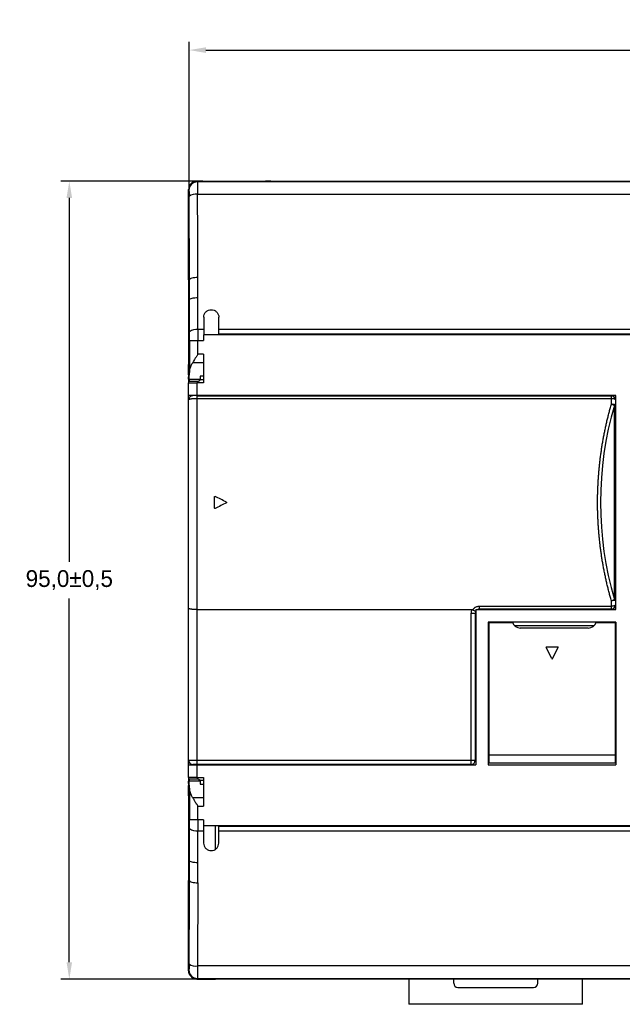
# Model space of a CAD drawing. Header units: millimetres. Extents: x 647 to 1249, y 0 to 426.
# Tile 7 of 12: x 767 to 839, y 164 to 281. Entities that reach past the tile are written whole.
import ezdxf

# ---------------------------------------------------------------- set-up
doc = ezdxf.new("R2010")
doc.units = ezdxf.units.MM
doc.header["$LTSCALE"] = 2
doc.header["$PDSIZE"] = -1
doc.layers.add('HMI-D4', color=250, linetype='Continuous')
doc.dimstyles.new('ISO-25', dxfattribs={"dimtxt": 2.5, "dimasz": 2.5, "dimexe": 1.25, "dimexo": 0.625, "dimtad": 1, "dimtxsty": 'Standard', "dimcen": 2.5, "dimadec": 0, "dimazin": 0, "dimtfac": 1, "dimtmove": 0, "dimatfit": 3, "dimfxl": 1, "dimarcsym": 0})

# ---------------------------------------------------------------- blocks, each defined once
blk = doc.blocks.new('*D12')
at = {"layer": 'Defpoints', "color": 0}
for p in [(918.57, 277.36), (787.57, 259.79), (918.57, 259.79)]:
    blk.add_point(p, dxfattribs=at)
at = {"layer": 'HMI-D4', "color": 0, "lineweight": -2}
for p, q in [((787.57, 259.79), (787.57, 278.36)), ((918.57, 259.79), (918.57, 278.36)), ((789.57, 277.36), (916.57, 277.36))]:
    blk.add_line(p, q, dxfattribs=at)
at = {"layer": 'HMI-D4', "color": 0}
for points in [[(789.57, 277.69), (789.57, 277.02), (787.57, 277.36)], [(916.57, 277.69), (916.57, 277.02), (918.57, 277.36)]]:
    blk.add_solid(points, dxfattribs=at)
at = {"layer": 'HMI-D4', "color": 0, "insert": (854.53, 279.52), "char_height": 2, "attachment_point": 5}
blk.add_mtext('131,0±0,5', dxfattribs=at)
blk = doc.blocks.new('*D13')
at = {"layer": 'Defpoints', "color": 0}
for p in [(789.22, 261.75), (773.31, 166.75), (789.22, 166.75)]:
    blk.add_point(p, dxfattribs=at)
at = {"layer": 'HMI-D4', "color": 0, "lineweight": -2}
for p, q in [((789.22, 261.75), (772.31, 261.75)), ((773.31, 259.75), (773.31, 216.41)), ((773.31, 168.75), (773.31, 212.08)), ((789.22, 166.75), (772.31, 166.75))]:
    blk.add_line(p, q, dxfattribs=at)
at = {"layer": 'HMI-D4', "color": 0}
for points in [[(772.98, 259.75), (773.64, 259.75), (773.31, 261.75)], [(772.98, 168.75), (773.64, 168.75), (773.31, 166.75)]]:
    blk.add_solid(points, dxfattribs=at)
at = {"layer": 'HMI-D4', "color": 0, "insert": (773.31, 214.25), "char_height": 2, "attachment_point": 5}
blk.add_mtext('95,0±0,5', dxfattribs=at)

msp = doc.modelspace()

# ---------------------------------------------------------------- linework, layer by layer
at = {"color": 7, "linetype": 'Continuous', "lineweight": 25}
for p, q in [((788.5, 261.75), (796.7, 261.75)), ((788.51, 261.75), (788.56, 261.67)), ((788.51, 261.75), (917.63, 261.75)), ((917.58, 261.67), (788.56, 261.67)), ((796.7, 261.75), (796.68, 261.75)), ((797.3, 261.75), (796.7, 261.75)), ((797.3, 261.75), (797.3, 261.75)), ((797.3, 261.75), (915.43, 261.75)), ((787.51, 260.8), (787.5, 260.75)), ((787.5, 252.75), (787.5, 260.75)), ((787.51, 250.02), (787.51, 260.75)), ((787.56, 260.67), (787.51, 260.75)), ((787.62, 250.01), (787.57, 259.93)), ((788.6, 255.23), (788.57, 260.19)), ((788.57, 260.19), (917.57, 260.19)), ((788.62, 250.28), (788.6, 255.23)), ((788.62, 250.28), (788.6, 255.23)), ((787.51, 252.79), (787.5, 252.75)), ((787.5, 252.75), (787.5, 250.02)), ((787.5, 250.02), (787.5, 247.6)), ((787.62, 250.02), (787.51, 250.02)), ((787.62, 250.01), (787.51, 250.01)), ((788.63, 247.9), (788.62, 250.28)), ((787.5, 247.6), (787.5, 239.76)), ((787.51, 247.65), (787.51, 239.94)), ((787.51, 247.65), (787.63, 247.65)), ((787.63, 243.83), (787.63, 247.65)), ((788.63, 244.08), (788.63, 247.9)), ((789.31, 245.55), (789.31, 244.08)), ((791.11, 244.08), (791.11, 245.55)), ((789.31, 244.08), (788.63, 244.08)), ((789.31, 244.08), (789.31, 243.45)), ((791.11, 243.58), (791.11, 244.08)), ((915.03, 244.08), (791.11, 244.08)), ((787.63, 242.79), (787.61, 238.99)), ((787.63, 242.79), (788.63, 242.79)), ((788.62, 241.15), (788.63, 242.79)), ((788.63, 242.79), (789.3, 242.79)), ((789.3, 243.45), (789.3, 242.79)), ((916.83, 243.45), (789.3, 243.45)), ((791.11, 243.58), (915.03, 243.58)), ((797.3, 243.45), (797.3, 243.58)), ((789.3, 241.15), (788.62, 241.15)), ((789.3, 241.15), (789.3, 237.75)), ((787.5, 239.76), (787.5, 238.78)), ((788.02, 240.18), (789.3, 240.18)), ((787.5, 238.78), (787.5, 238.08)), ((787.5, 238.08), (787.5, 237.75)), ((788.91, 238.14), (787.58, 238.14)), ((789.3, 238.54), (788.91, 238.54)), ((788.91, 238.54), (788.91, 238.14)), ((788.91, 238.14), (788.91, 238.09)), ((787.5, 237.75), (788.5, 237.75)), ((787.5, 236.25), (787.5, 237.75)), ((787.57, 237.95), (787.54, 237.95)), ((787.57, 237.95), (788.71, 237.95)), ((788.5, 237.75), (788.5, 236.25)), ((789.3, 237.75), (788.5, 237.75)), ((788.71, 237.96), (788.71, 237.95)), ((788.5, 236.25), (787.5, 236.25)), ((787.5, 235.7), (787.5, 236.25)), ((787.5, 210.9), (787.5, 235.7)), ((838.4, 236.25), (788.5, 236.25)), ((788.5, 236.2), (788.5, 235.84)), ((788.5, 236.2), (837.85, 236.2)), ((788.5, 235.84), (788.5, 210.75)), ((837.85, 235.84), (788.5, 235.84)), ((825.3, 236.2), (825.3, 236.25)), ((826.5, 236.25), (826.5, 236.2)), ((837.85, 235.84), (837.85, 236.2)), ((837.85, 235.2), (837.85, 235.84)), ((838.35, 235.7), (838.35, 235.05)), ((838.4, 210.75), (838.4, 236.25)), ((838.21, 211.94), (838.21, 235.05)), ((838.35, 235.05), (838.21, 235.05)), ((838.35, 235.05), (838.35, 211.94)), ((838.4, 235), (838.35, 235)), ((838.4, 234.75), (838.35, 234.75)), ((838.35, 230.25), (838.4, 230.25)), ((838.4, 230), (838.35, 230)), ((790.6, 222.83), (790.6, 224.17)), ((838.35, 217), (838.4, 217)), ((838.4, 216.75), (838.35, 216.75)), ((838.35, 212.25), (838.4, 212.25)), ((822.15, 211.15), (837.85, 211.15)), ((822.15, 210.8), (822.15, 211.15)), ((837.85, 211.15), (837.85, 211.8)), ((837.85, 210.8), (837.85, 211.15)), ((838.35, 211.94), (838.21, 211.94)), ((838.4, 212), (838.35, 212)), ((838.35, 211.94), (838.35, 211.3)), ((787.5, 192.8), (787.5, 210.9)), ((788.5, 210.75), (821.26, 210.75)), ((788.5, 210.75), (788.5, 192.8)), ((821.15, 210.3), (821.65, 210.3)), ((821.15, 192.8), (821.15, 210.3)), ((821.65, 210.3), (821.65, 192.8)), ((821.7, 210.75), (821.7, 192.25)), ((821.7, 210.75), (838.4, 210.75)), ((837.85, 210.8), (822.15, 210.8)), ((825.3, 210.75), (825.3, 210.8)), ((826.5, 210.8), (826.5, 210.75)), ((838.4, 209.25), (823.2, 209.25)), ((823.2, 209.25), (823.2, 192.25)), ((823.2, 208.85), (823.3, 208.85)), ((823.3, 193.45), (823.3, 209.2)), ((823.3, 209.2), (826.07, 209.2)), ((826.29, 208.85), (835.81, 208.85)), ((836.04, 209.2), (838.3, 209.2)), ((838.3, 209.2), (838.3, 193.45)), ((838.3, 208.85), (838.4, 208.85)), ((838.4, 209.25), (838.4, 192.25)), ((835.1, 208.55), (827.01, 208.55)), ((821.7, 207.05), (821.65, 207.05)), ((830.76, 204.9), (830.09, 206.24)), ((830.14, 206.31), (831.47, 206.31)), ((830.85, 204.9), (831.52, 206.24)), ((821.65, 196.05), (821.7, 196.05)), ((823.3, 194.55), (823.2, 194.55)), ((823.3, 193.95), (823.2, 193.95)), ((823.3, 193.45), (838.3, 193.45)), ((823.3, 192.45), (823.3, 193.45)), ((838.4, 194.55), (838.3, 194.55)), ((838.3, 193.95), (838.4, 193.95)), ((838.3, 193.45), (838.3, 192.45)), ((787.5, 192.8), (788.5, 192.8)), ((787.5, 192.25), (787.5, 192.8)), ((788.5, 192.3), (788, 192.3)), ((788.5, 192.8), (821.15, 192.8)), ((788.5, 192.8), (788.5, 192.3)), ((821.15, 192.3), (788.5, 192.3)), ((821.15, 192.8), (821.65, 192.8)), ((821.15, 192.3), (821.15, 192.8)), ((823.2, 193.35), (823.3, 193.35)), ((838.3, 192.45), (823.3, 192.45)), ((838.3, 193.35), (838.4, 193.35)), ((787.5, 192.25), (788.5, 192.25)), ((787.5, 190.75), (787.5, 192.25)), ((788.5, 192.25), (788.5, 190.75)), ((788.5, 192.25), (821.7, 192.25)), ((823.2, 192.25), (838.4, 192.25)), ((788.5, 190.75), (787.5, 190.75)), ((787.56, 190.55), (787.54, 190.55)), ((788.7, 190.55), (787.56, 190.55)), ((787.58, 190.35), (788.9, 190.35)), ((788.5, 190.75), (789.3, 190.75)), ((788.7, 190.55), (788.7, 190.53)), ((788.9, 190.4), (788.9, 190.35)), ((788.9, 190.35), (788.9, 189.95)), ((788.9, 189.95), (789.3, 189.95)), ((789.3, 190.75), (789.3, 187.35)), ((787.61, 189.5), (787.62, 185.7)), ((787.5, 188.55), (787.5, 188.73)), ((787.5, 188.55), (787.5, 180.84)), ((789.3, 188.31), (788.02, 188.31)), ((788.62, 187.35), (789.3, 187.35)), ((788.62, 185.7), (788.62, 187.35)), ((788.62, 185.7), (787.62, 185.7)), ((789.3, 185.7), (788.62, 185.7)), ((789.3, 185.7), (789.3, 185.05)), ((787.62, 180.84), (787.63, 184.67)), ((788.63, 184.41), (789.3, 184.41)), ((788.63, 182.5), (788.63, 184.41)), ((789.3, 185.05), (916.83, 185.05)), ((789.3, 185.05), (789.3, 184.41)), ((789.3, 184.41), (789.3, 182.95)), ((790.7, 182.2), (790.7, 185.05)), ((791.1, 184.41), (791.1, 184.91)), ((915.03, 184.91), (791.1, 184.91)), ((791.1, 184.41), (915.03, 184.41)), ((791.1, 182.95), (791.1, 184.41)), ((788.62, 180.59), (788.63, 182.5)), ((787.62, 180.84), (787.5, 180.84)), ((788.62, 178.22), (788.62, 180.59)), ((787.5, 178.48), (787.62, 178.48)), ((787.5, 167.75), (787.5, 178.48)), ((787.57, 168.56), (787.62, 178.48)), ((788.62, 178.22), (788.57, 168.31)), ((788.62, 178.22), (788.57, 168.31)), ((787.5, 167.75), (787.56, 167.82)), ((917.57, 168.31), (788.57, 168.31)), ((788.56, 166.82), (788.5, 166.75)), ((917.63, 166.75), (788.5, 166.75)), ((788.5, 166.75), (790.7, 166.75)), ((788.56, 166.82), (917.58, 166.82)), ((790.7, 166.75), (790.7, 166.75)), ((908.83, 166.75), (790.7, 166.75)), ((813.73, 166.75), (813.73, 163.75)), ((819.08, 166.25), (819.08, 166.75)), ((829.08, 166.25), (829.08, 166.75)), ((834.43, 163.75), (834.43, 166.75)), ((819.58, 165.75), (828.58, 165.75)), ((834.43, 163.75), (813.73, 163.75))]:
    msp.add_line(p, q, dxfattribs=at)
at = {"color": 8, "linetype": 'Continuous', "lineweight": 25}
for p, q in [((787.5, 247.6), (787.51, 247.6)), ((787.61, 240.65), (787.58, 240.65)), ((787.61, 240.65), (787.58, 240.65)), ((789.3, 238.08), (788.9, 238.08)), ((823.2, 204.95), (823.3, 204.95)), ((838.4, 204.95), (838.3, 204.95)), ((788.9, 190.42), (789.3, 190.42))]:
    msp.add_line(p, q, dxfattribs=at)
at = {"color": 7, "linetype": 'Continuous', "lineweight": 25, "flags": 128}
for points in [[(788, 236.2), (787.91, 236.19), (787.82, 236.16)], [(838.35, 235.7), (838.35, 235.73), (838.32, 235.75), (838.27, 235.78), (838.21, 235.8), (838.13, 235.82), (838.05, 235.83), (837.95, 235.84), (837.85, 235.84)], [(838.35, 235.05), (838.35, 235.08), (838.32, 235.11), (838.27, 235.13), (838.21, 235.15), (838.13, 235.17), (838.05, 235.18), (837.95, 235.19), (837.85, 235.2)], [(838.35, 211.94), (838.35, 211.91), (838.32, 211.88), (838.27, 211.86), (838.21, 211.84), (838.13, 211.82), (838.05, 211.81), (837.95, 211.8), (837.85, 211.8)], [(838.35, 211.3), (838.35, 211.27), (838.32, 211.24), (838.27, 211.21), (838.21, 211.19), (838.13, 211.17), (838.05, 211.16), (837.95, 211.15), (837.85, 211.15)], [(787.5, 190.75), (787.5, 190.74), (787.5, 190.73), (787.5, 190.7), (787.5, 190.66), (787.5, 190.62), (787.5, 190.56), (787.5, 190.49), (787.5, 190.42)], [(787.5, 190.42), (787.5, 190.34), (787.5, 190.26), (787.5, 190.18), (787.5, 190.09), (787.5, 190), (787.5, 189.91), (787.5, 189.81), (787.5, 189.72)], [(787.5, 189.72), (787.5, 189.61), (787.5, 189.5), (787.5, 189.38), (787.5, 189.26), (787.5, 189.13), (787.5, 189), (787.5, 188.87), (787.5, 188.73)], [(787.5, 180.89), (787.5, 180.59), (787.5, 180.3), (787.5, 179.99), (787.5, 179.69), (787.5, 179.39), (787.5, 179.08), (787.5, 178.78), (787.5, 178.48)]]:
    msp.add_lwpolyline(points, dxfattribs=at)
at = {"color": 7, "linetype": 'Continuous', "lineweight": 25}
for centre, radius, start, end in [((788.56, 260.67), 1, 90.0252, 179.9639), ((788.5, 260.75), 1, 90, 113.7541), ((788.35, 258.99), 1.22, 79.5019, 129.524), ((788.4, 242.88), 1.22, 79.2716, 129.3026), ((846.6, 239.56), 59.09, 180.8512, 181.0828), ((788, 235.7), 0.5, 149.9764, 180), ((837.85, 235.7), 0.5, 0, 90), ((837.48, 233.74), 1.5, 61.0661, 75.595), ((837.48, 213.25), 1.5, 284.405, 298.9339), ((837.85, 211.3), 0.5, 270, 0), ((822.15, 210.3), 1, 153.2563, 180), ((822.15, 210.3), 0.5, 154.1581, 180), ((827.01, 209.55), 1, 200.4873, 270), ((835.1, 209.55), 1, 270, 339.5127), ((823.6, 205.05), 0.5, 126.8699, 143.1301), ((830.14, 206.26), 0.05, 90, 206.5651), ((831.47, 206.26), 0.05, 333.4349, 90), ((838, 205.05), 0.5, 36.8699, 53.1301), ((823.6, 204.85), 0.5, 216.8699, 233.1301), ((830.8, 204.92), 0.05, 206.5651, 333.4349), ((838, 204.85), 0.5, 306.8699, 323.1301), ((788, 192.8), 0.5, 180, 270), ((821.15, 192.8), 0.5, 270, 0), ((846.6, 188.93), 59.09, 178.9172, 179.1488), ((788.4, 185.61), 1.22, 230.6974, 280.7284), ((788.5, 167.75), 1, 180, 203.6895), ((788.56, 167.82), 1, 180.0361, 269.9748), ((788.35, 169.51), 1.22, 230.476, 280.4981), ((819.58, 166.25), 0.5, 180, 270), ((828.58, 166.25), 0.5, 270, 0)]:
    msp.add_arc(centre, radius, start, end, dxfattribs=at)
for points, knots in [([(788.51, 261.75), (788.39, 261.75), (788.26, 261.72), (788.01, 261.63), (787.9, 261.55), (787.7, 261.36), (787.62, 261.24), (787.53, 260.99), (787.51, 260.86), (787.51, 260.75)], [0, 0, 0, 0, 0.25, 0.25, 0.5, 0.5, 0.75, 0.75, 1, 1, 1, 1]), ([(788.56, 261.67), (788.56, 261.66), (788.56, 261.51), (788.57, 260.98), (788.57, 260.6), (788.57, 260.19)], [0, 0, 0, 0, 0.5, 0.5, 1, 1, 1, 1]), ([(787.56, 260.67), (787.56, 260.67), (787.56, 260.67), (787.56, 260.64), (787.56, 260.63), (787.56, 260.62), (787.56, 260.62), (787.56, 260.56), (787.57, 260.48), (787.57, 260.44), (787.57, 260.42), (787.57, 260.34), (787.57, 260.25), (787.57, 260.16), (787.57, 260), (787.57, 259.93)], [0, 0, 0, 0, 0.125, 0.125, 0.1875, 0.1875, 0.25, 0.25, 0.5, 0.5, 0.625, 0.625, 0.75, 0.75, 1, 1, 1, 1]), ([(787.55, 252.05), (787.55, 252.11), (787.55, 252.19), (787.55, 252.36), (787.55, 252.45), (787.55, 252.63), (787.55, 252.71), (787.56, 252.83), (787.56, 252.87), (787.57, 252.87), (787.57, 252.83), (787.57, 252.71), (787.57, 252.63), (787.58, 252.45), (787.58, 252.36), (787.58, 252.19), (787.58, 252.11), (787.58, 252.05)], [0, 0, 0, 0, 0.125, 0.125, 0.25, 0.25, 0.375, 0.375, 0.5, 0.5, 0.625, 0.625, 0.75, 0.75, 0.875, 0.875, 1, 1, 1, 1]), ([(787.58, 252.05), (787.58, 251.95), (787.58, 251.84), (787.58, 251.64), (787.57, 251.54), (787.57, 251.38), (787.57, 251.32), (787.57, 251.24), (787.56, 251.22), (787.56, 251.22), (787.56, 251.24), (787.56, 251.32), (787.55, 251.38), (787.55, 251.54), (787.55, 251.64), (787.55, 251.84), (787.55, 251.95), (787.55, 252.05)], [0, 0, 0, 0, 0.125, 0.125, 0.25, 0.25, 0.375, 0.375, 0.5, 0.5, 0.625, 0.625, 0.75, 0.75, 0.875, 0.875, 1, 1, 1, 1]), ([(787.51, 250.01), (787.51, 249.91), (787.51, 249.71), (787.51, 249.41), (787.51, 249.11), (787.51, 248.82), (787.51, 248.52), (787.51, 248.23), (787.51, 247.94), (787.51, 247.75), (787.51, 247.65)], [0, 0, 0, 0, 0.125381, 0.250432, 0.375262, 0.499983, 0.624706, 0.749543, 0.874604, 1, 1, 1, 1]), ([(788.62, 250.28), (788.36, 250.27), (788.1, 250.25), (787.73, 250.15), (787.63, 250.08), (787.62, 250.01)], [0, 0, 0, 0, 0.5, 0.5, 1, 1, 1, 1]), ([(787.63, 247.65), (787.63, 247.71), (787.74, 247.78), (788.11, 247.87), (788.37, 247.9), (788.63, 247.9)], [0, 0, 0, 0, 0.5, 0.5, 1, 1, 1, 1]), ([(789.31, 245.55), (789.31, 245.65), (789.33, 245.77), (789.41, 245.99), (789.48, 246.09), (789.66, 246.27), (789.76, 246.34), (789.99, 246.43), (790.1, 246.45), (790.21, 246.45)], [0, 0, 0, 0, 0.25, 0.25, 0.5, 0.5, 0.75, 0.75, 1, 1, 1, 1]), ([(790.21, 246.45), (790.31, 246.45), (790.43, 246.43), (790.65, 246.34), (790.75, 246.27), (790.93, 246.09), (791, 245.99), (791.09, 245.77), (791.11, 245.65), (791.11, 245.55)], [0, 0, 0, 0, 0.25, 0.25, 0.5, 0.5, 0.75, 0.75, 1, 1, 1, 1]), ([(788.63, 244.08), (788.63, 244.01), (788.63, 243.86), (788.63, 243.64), (788.63, 243.42), (788.63, 243.2), (788.63, 242.99), (788.63, 242.86), (788.63, 242.79)], [0, 0, 0, 0, 0.177474, 0.350626, 0.519454, 0.683959, 0.844141, 1, 1, 1, 1]), ([(787.58, 240.65), (787.58, 240.72), (787.58, 240.81), (787.59, 240.99), (787.59, 241.09), (787.59, 241.28), (787.59, 241.37), (787.6, 241.51), (787.6, 241.55), (787.61, 241.55), (787.61, 241.51), (787.61, 241.37), (787.61, 241.28), (787.61, 241.09), (787.62, 240.99), (787.62, 240.81), (787.62, 240.72), (787.61, 240.65)], [0, 0, 0, 0, 0.125, 0.125, 0.25, 0.25, 0.375, 0.375, 0.5, 0.5, 0.625, 0.625, 0.75, 0.75, 0.875, 0.875, 1, 1, 1, 1]), ([(787.61, 240.65), (787.61, 240.57), (787.61, 240.49), (787.61, 240.3), (787.61, 240.2), (787.61, 240.01), (787.61, 239.92), (787.6, 239.79), (787.6, 239.75), (787.59, 239.75), (787.59, 239.79), (787.59, 239.92), (787.59, 240.01), (787.58, 240.2), (787.58, 240.3), (787.58, 240.49), (787.58, 240.57), (787.58, 240.65)], [0, 0, 0, 0, 0.125, 0.125, 0.25, 0.25, 0.375, 0.375, 0.5, 0.5, 0.625, 0.625, 0.75, 0.75, 0.875, 0.875, 1, 1, 1, 1]), ([(788.62, 241.15), (788.59, 241.09), (788.52, 241), (788.44, 240.87), (788.37, 240.76), (788.28, 240.61), (788.16, 240.42), (788.07, 240.26), (788.02, 240.18)], [0, 0, 0, 0, 0.157989, 0.29406, 0.408214, 0.500452, 0.765813, 1, 1, 1, 1]), ([(787.51, 238.68), (787.51, 238.85), (787.51, 239.04), (787.51, 239.47), (787.51, 239.71), (787.51, 239.94)], [0, 0, 0, 0, 0.5, 0.5, 1, 1, 1, 1]), ([(787.61, 238.99), (787.61, 239.02), (787.61, 239.09), (787.63, 239.2), (787.65, 239.31), (787.69, 239.44), (787.74, 239.6), (787.84, 239.85), (787.95, 240.06), (788.02, 240.18)], [0, 0, 0, 0, 0.089071, 0.183531, 0.283463, 0.388939, 0.500018, 0.686203, 1, 1, 1, 1]), ([(787.54, 237.95), (787.54, 237.95), (787.53, 237.99), (787.52, 238.16), (787.52, 238.29), (787.52, 238.45)], [0, 0, 0, 0, 0.5, 0.5, 1, 1, 1, 1]), ([(788.71, 237.96), (788.71, 237.96), (788.71, 237.96), (788.72, 237.97), (788.73, 237.98), (788.76, 237.99), (788.79, 238), (788.81, 238.01)], [0, 0, 0, 0, 0.166063, 0.331683, 0.498746, 0.749201, 1, 1, 1, 1]), ([(788.81, 238.01), (788.82, 238.01), (788.84, 238.02), (788.86, 238.03), (788.88, 238.05), (788.9, 238.07), (788.9, 238.09), (788.91, 238.09)], [0, 0, 0, 0, 0.164796, 0.329529, 0.496134, 0.746582, 1, 1, 1, 1]), ([(788.5, 235.84), (788.47, 235.84), (788.4, 235.84), (788.3, 235.84), (788.19, 235.84), (788.08, 235.83), (787.97, 235.83), (787.87, 235.82), (787.77, 235.8), (787.68, 235.79), (787.61, 235.77), (787.55, 235.74), (787.51, 235.72), (787.51, 235.7), (787.5, 235.7)], [0, 0, 0, 0, 0.06335, 0.130277, 0.200803, 0.274949, 0.352733, 0.434168, 0.519268, 0.60804, 0.700494, 0.796636, 0.89647, 1, 1, 1, 1]), ([(787.82, 236.16), (787.78, 236.14), (787.69, 236.09), (787.59, 235.98), (787.53, 235.86), (787.53, 235.77), (787.52, 235.73)], [0, 0, 0, 0, 0.258799, 0.51862, 0.768456, 1, 1, 1, 1]), ([(837.85, 211.8), (837.81, 211.96), (837.71, 212.29), (837.58, 212.79), (837.45, 213.29), (837.33, 213.79), (837.22, 214.29), (837.11, 214.79), (837, 215.3), (836.91, 215.81), (836.82, 216.31), (836.73, 216.82), (836.66, 217.33), (836.58, 217.84), (836.52, 218.35), (836.46, 218.87), (836.41, 219.38), (836.36, 219.89), (836.32, 220.41), (836.29, 220.92), (836.26, 221.43), (836.24, 221.95), (836.22, 222.47), (836.21, 222.98), (836.21, 223.5), (836.21, 224.01), (836.22, 224.53), (836.24, 225.04), (836.26, 225.56), (836.29, 226.07), (836.32, 226.59), (836.36, 227.1), (836.41, 227.61), (836.46, 228.13), (836.52, 228.64), (836.58, 229.15), (836.66, 229.66), (836.73, 230.17), (836.82, 230.68), (836.91, 231.19), (837, 231.69), (837.11, 232.2), (837.22, 232.7), (837.33, 233.2), (837.45, 233.7), (837.58, 234.2), (837.71, 234.7), (837.81, 235.03), (837.85, 235.2)], [0, 0, 0, 0, 0.022244, 0.044422, 0.066536, 0.088589, 0.110584, 0.132524, 0.154412, 0.176251, 0.198044, 0.219794, 0.241504, 0.263176, 0.284814, 0.306422, 0.328001, 0.349556, 0.371088, 0.392602, 0.4141, 0.435586, 0.457063, 0.478533, 0.5, 0.521467, 0.542937, 0.564414, 0.5859, 0.607398, 0.628912, 0.650444, 0.671999, 0.693578, 0.715186, 0.736824, 0.758496, 0.780206, 0.801956, 0.823749, 0.845588, 0.867476, 0.889416, 0.911411, 0.933464, 0.955578, 0.977756, 1, 1, 1, 1]), ([(790.6, 224.17), (790.6, 224.18), (790.61, 224.2), (790.64, 224.22), (790.66, 224.22), (790.68, 224.21)], [0, 0, 0, 0, 0.5, 0.5, 1, 1, 1, 1]), ([(790.68, 222.78), (790.66, 222.77), (790.64, 222.78), (790.61, 222.79), (790.6, 222.81), (790.6, 222.83)], [0, 0, 0, 0, 0.5, 0.5, 1, 1, 1, 1]), ([(792.02, 223.54), (792.03, 223.53), (792.04, 223.51), (792.04, 223.48), (792.03, 223.46), (792.02, 223.45)], [0, 0, 0, 0, 0.5, 0.5, 1, 1, 1, 1]), ([(821.34, 210.73), (821.36, 210.75), (821.4, 210.8), (821.46, 210.87), (821.54, 210.93), (821.61, 210.99), (821.71, 211.05), (821.84, 211.1), (821.99, 211.14), (822.1, 211.15), (822.15, 211.15)], [0, 0, 0, 0, 0.102532, 0.20313, 0.302698, 0.40217, 0.502485, 0.667407, 0.831732, 1, 1, 1, 1]), ([(788.5, 210.75), (788.47, 210.75), (788.41, 210.75), (788.32, 210.75), (788.22, 210.75), (788.13, 210.76), (788.04, 210.76), (787.95, 210.77), (787.87, 210.78), (787.79, 210.79), (787.71, 210.81), (787.63, 210.83), (787.57, 210.85), (787.52, 210.87), (787.51, 210.89), (787.5, 210.9)], [0, 0, 0, 0, 0.059441, 0.119721, 0.180856, 0.242856, 0.305735, 0.369505, 0.434176, 0.499759, 0.575115, 0.662817, 0.762867, 0.875263, 1, 1, 1, 1]), ([(821.34, 210.73), (821.34, 210.73), (821.35, 210.72), (821.36, 210.72), (821.38, 210.71), (821.4, 210.69), (821.45, 210.67), (821.51, 210.63), (821.58, 210.6), (821.65, 210.57), (821.69, 210.56), (821.7, 210.56)], [0, 0, 0, 0, 0.007657, 0.029082, 0.065015, 0.116071, 0.182971, 0.373754, 0.518592, 0.735347, 1, 1, 1, 1]), ([(822.15, 210.8), (822.14, 210.8), (822.1, 210.79), (822.04, 210.78), (821.99, 210.77), (821.95, 210.75), (821.94, 210.75)], [0, 0, 0, 0, 0.2395806, 0.4853658, 0.7384921, 1, 1, 1, 1]), ([(787.52, 190.05), (787.52, 190.2), (787.52, 190.33), (787.53, 190.5), (787.54, 190.55), (787.54, 190.55)], [0, 0, 0, 0, 0.5, 0.5, 1, 1, 1, 1]), ([(788.7, 190.53), (788.71, 190.53), (788.71, 190.53), (788.71, 190.52), (788.73, 190.51), (788.76, 190.5), (788.79, 190.49), (788.8, 190.49)], [0, 0, 0, 0, 0.158685, 0.325273, 0.499819, 0.711138, 1, 1, 1, 1]), ([(788.8, 190.49), (788.82, 190.48), (788.84, 190.47), (788.87, 190.46), (788.89, 190.44), (788.9, 190.42), (788.9, 190.41), (788.9, 190.4)], [0, 0, 0, 0, 0.193835, 0.39052, 0.590293, 0.793381, 1, 1, 1, 1]), ([(787.5, 188.55), (787.5, 188.79), (787.51, 189.02), (787.51, 189.45), (787.51, 189.64), (787.51, 189.81)], [0, 0, 0, 0, 0.5, 0.5, 1, 1, 1, 1]), ([(787.58, 187.85), (787.58, 187.95), (787.58, 188.07), (787.58, 188.29), (787.58, 188.4), (787.59, 188.57), (787.59, 188.64), (787.59, 188.73), (787.59, 188.75), (787.6, 188.75), (787.6, 188.73), (787.6, 188.64), (787.6, 188.57), (787.61, 188.4), (787.61, 188.29), (787.61, 188.07), (787.61, 187.95), (787.61, 187.85)], [0, 0, 0, 0, 0.125, 0.125, 0.25, 0.25, 0.375, 0.375, 0.5, 0.5, 0.625, 0.625, 0.75, 0.75, 0.875, 0.875, 1, 1, 1, 1]), ([(788.02, 188.31), (788, 188.36), (787.95, 188.45), (787.88, 188.57), (787.83, 188.68), (787.79, 188.77), (787.77, 188.84), (787.75, 188.89), (787.71, 188.99), (787.66, 189.14), (787.62, 189.33), (787.61, 189.45), (787.61, 189.5)], [0, 0, 0, 0, 0.117034, 0.218828, 0.305383, 0.376695, 0.432766, 0.473593, 0.499178, 0.680943, 0.847772, 1, 1, 1, 1]), ([(787.61, 187.85), (787.61, 187.77), (787.61, 187.69), (787.61, 187.5), (787.61, 187.4), (787.61, 187.21), (787.61, 187.12), (787.61, 186.99), (787.6, 186.95), (787.6, 186.95), (787.6, 186.99), (787.59, 187.12), (787.59, 187.21), (787.59, 187.4), (787.59, 187.5), (787.58, 187.69), (787.58, 187.77), (787.58, 187.85)], [0, 0, 0, 0, 0.125, 0.125, 0.25, 0.25, 0.375, 0.375, 0.5, 0.5, 0.625, 0.625, 0.75, 0.75, 0.875, 0.875, 1, 1, 1, 1]), ([(788.02, 188.31), (788.04, 188.27), (788.09, 188.2), (788.16, 188.08), (788.23, 187.96), (788.32, 187.81), (788.45, 187.6), (788.56, 187.44), (788.62, 187.35)], [0, 0, 0, 0, 0.113205, 0.234199, 0.363013, 0.499673, 0.705949, 1, 1, 1, 1]), ([(788.62, 185.7), (788.62, 185.64), (788.62, 185.5), (788.63, 185.29), (788.63, 185.08), (788.63, 184.86), (788.63, 184.63), (788.63, 184.49), (788.63, 184.41)], [0, 0, 0, 0, 0.155859, 0.316041, 0.480546, 0.649374, 0.822525, 1, 1, 1, 1]), ([(789.3, 182.95), (789.3, 182.84), (789.32, 182.73), (789.41, 182.5), (789.48, 182.4), (789.66, 182.22), (789.76, 182.15), (789.98, 182.07), (790.1, 182.05), (790.2, 182.05)], [0, 0, 0, 0, 0.25, 0.25, 0.5, 0.5, 0.75, 0.75, 1, 1, 1, 1]), ([(790.2, 182.05), (790.31, 182.05), (790.43, 182.07), (790.65, 182.15), (790.75, 182.22), (790.93, 182.4), (791, 182.5), (791.09, 182.73), (791.1, 182.84), (791.1, 182.95)], [0, 0, 0, 0, 0.25, 0.25, 0.5, 0.5, 0.75, 0.75, 1, 1, 1, 1]), ([(787.5, 180.84), (787.5, 180.75), (787.5, 180.55), (787.5, 180.26), (787.5, 179.96), (787.5, 179.67), (787.5, 179.37), (787.5, 179.07), (787.5, 178.78), (787.5, 178.58), (787.5, 178.48)], [0, 0, 0, 0, 0.125394, 0.250452, 0.375285, 0.500004, 0.624724, 0.749555, 0.87461, 1, 1, 1, 1]), ([(788.62, 180.59), (788.37, 180.59), (788.11, 180.62), (787.74, 180.71), (787.63, 180.78), (787.62, 180.84)], [0, 0, 0, 0, 0.5, 0.5, 1, 1, 1, 1]), ([(787.62, 178.48), (787.63, 178.41), (787.73, 178.34), (788.1, 178.25), (788.36, 178.22), (788.62, 178.22)], [0, 0, 0, 0, 0.5, 0.5, 1, 1, 1, 1]), ([(787.55, 173.45), (787.55, 173.52), (787.55, 173.59), (787.55, 173.76), (787.55, 173.85), (787.55, 174.03), (787.55, 174.11), (787.56, 174.24), (787.56, 174.27), (787.56, 174.27), (787.57, 174.24), (787.57, 174.11), (787.57, 174.03), (787.57, 173.85), (787.58, 173.76), (787.58, 173.59), (787.58, 173.52), (787.58, 173.45)], [0, 0, 0, 0, 0.125, 0.125, 0.25, 0.25, 0.375, 0.375, 0.5, 0.5, 0.625, 0.625, 0.75, 0.75, 0.875, 0.875, 1, 1, 1, 1]), ([(787.58, 173.45), (787.58, 173.38), (787.58, 173.3), (787.58, 173.13), (787.57, 173.04), (787.57, 172.86), (787.57, 172.78), (787.57, 172.66), (787.56, 172.62), (787.56, 172.62), (787.56, 172.66), (787.55, 172.78), (787.55, 172.86), (787.55, 173.04), (787.55, 173.13), (787.55, 173.3), (787.55, 173.38), (787.55, 173.45)], [0, 0, 0, 0, 0.125, 0.125, 0.25, 0.25, 0.375, 0.375, 0.5, 0.5, 0.625, 0.625, 0.75, 0.75, 0.875, 0.875, 1, 1, 1, 1]), ([(787.5, 167.75), (787.5, 167.63), (787.53, 167.5), (787.62, 167.26), (787.7, 167.14), (787.9, 166.94), (788.01, 166.87), (788.26, 166.77), (788.39, 166.75), (788.5, 166.75)], [0, 0, 0, 0, 0.25, 0.25, 0.5, 0.5, 0.75, 0.75, 1, 1, 1, 1]), ([(787.57, 168.56), (787.57, 168.53), (787.57, 168.5), (787.57, 168.37), (787.57, 168.34), (787.57, 168.29), (787.57, 168.3), (787.57, 168.15), (787.57, 168.06), (787.57, 168.02), (787.57, 168), (787.56, 167.94), (787.56, 167.89), (787.56, 167.86), (787.56, 167.83), (787.56, 167.82)], [0, 0, 0, 0, 0.125, 0.125, 0.1875, 0.1875, 0.25, 0.25, 0.5, 0.5, 0.625, 0.625, 0.75, 0.75, 1, 1, 1, 1]), ([(788.57, 168.31), (788.57, 167.89), (788.57, 167.52), (788.56, 166.99), (788.56, 166.83), (788.56, 166.82)], [0, 0, 0, 0, 0.5, 0.5, 1, 1, 1, 1])]:
    msp.add_open_spline(points, degree=3, knots=knots, dxfattribs=at)
for points in [[(787.51, 250.02), (787.51, 250.01), (787.51, 250.01), (787.51, 250.01)], [(787.63, 247.65), (787.63, 248.44), (787.62, 249.22), (787.62, 250.01)], [(787.63, 243.74), (787.63, 243.77), (787.63, 243.8), (787.63, 243.83)], [(787.63, 242.79), (787.63, 243.11), (787.63, 243.42), (787.63, 243.74)], [(787.58, 240.65), (787.58, 240.65), (787.58, 240.65), (787.58, 240.65)], [(787.58, 238.14), (787.58, 238.01), (787.57, 237.95), (787.57, 237.95)], [(787.58, 238.14), (787.59, 238.33), (787.6, 238.63), (787.61, 238.99)], [(838.21, 235.05), (836.01, 227.55), (836.01, 219.45), (838.21, 211.94)], [(792.02, 223.54), (791.57, 223.76), (791.12, 223.99), (790.68, 224.21)], [(792.02, 223.45), (791.57, 223.23), (791.12, 223.01), (790.68, 222.78)], [(821.26, 210.75), (821.29, 210.75), (821.32, 210.74), (821.34, 210.73)], [(787.56, 190.55), (787.57, 190.55), (787.58, 190.48), (787.58, 190.35)], [(787.61, 189.5), (787.6, 189.86), (787.59, 190.16), (787.58, 190.35)], [(787.63, 184.67), (787.63, 185), (787.63, 185.35), (787.62, 185.7)], [(787.62, 178.48), (787.62, 179.27), (787.62, 180.06), (787.62, 180.84)]]:
    msp.add_open_spline(points, degree=3, dxfattribs=at)

# ---------------------------------------------------------------- dimensions: what is measured, and where the dimension line sits
at = {"layer": 'HMI-D4', "color": 0}
dim = msp.add_linear_dim(base=(918.57, 277.36), p1=(787.57, 259.79), p2=(918.57, 259.79), dimstyle='ISO-25', override={"dimtxt": 2, "dimasz": 2, "dimexe": 1, "dimexo": 0, "dimgap": 1, "dimtih": 1, "dimtoh": 1, "dimdec": 1, "dimzin": 0, "dimadec": 2, "dimtol": 1, "dimtp": 0.5, "dimtm": 0.5, "dimtdec": 1, "dimtzin": 0}, dxfattribs=at)
dim.commit()
dim.dimension.update_dxf_attribs({"geometry": '*D12', "text_midpoint": (854.53, 277.36), "dimtype": 160})
dim = msp.add_linear_dim(base=(773.31, 166.75), p1=(789.22, 261.75), p2=(789.22, 166.75), angle=90, dimstyle='ISO-25', override={"dimtxt": 2, "dimasz": 2, "dimexe": 1, "dimexo": 0, "dimgap": 1, "dimtih": 1, "dimtoh": 1, "dimdec": 1, "dimzin": 0, "dimadec": 2, "dimtol": 1, "dimtp": 0.5, "dimtm": 0.5, "dimtdec": 1, "dimtzin": 0}, dxfattribs=at)
dim.commit()
dim.dimension.update_dxf_attribs({"geometry": '*D13', "text_midpoint": (773.31, 214.25), "dimtype": 160})

doc.saveas('drawing.dxf')
